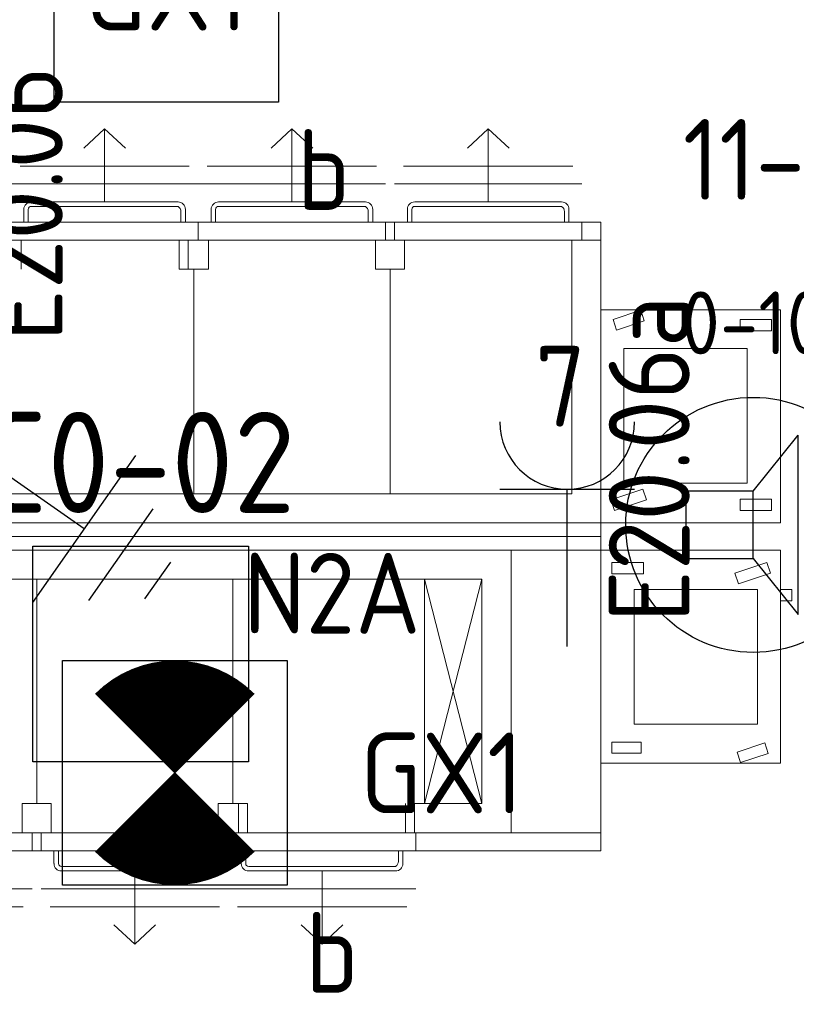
# Model space of a CAD drawing. Header units: millimetres. Extents: x -39149 to 267781, y -2340 to 58540.
# Tile 127 of 244: x 40116 to 41846, y 2534 to 4728. Entities that reach past the tile are written whole.
import ezdxf
from ezdxf.enums import TextEntityAlignment as Align

# ---------------------------------------------------------------- set-up
doc = ezdxf.new("R2010")
doc.units = ezdxf.units.MM
doc.header["$LTSCALE"] = 100
doc.header["$MEASUREMENT"] = 0
doc.linetypes.add('B0703', pattern=[93.740001, 62.5, -31.240001])
for name, color, linetype in [('000025--bestaand', 9, 'Continuous'), ('45 Plafond', 7, 'Continuous'), ('73 Keuken', 7, 'Continuous'), ('82 Interieur', 7, 'Continuous'), ('AL$1A---_ALGEMEEN--bestaand', 9, 'Continuous'), ('EL6121--', 3, 'Continuous'), ('EL6122--_L', 4, 'Continuous'), ('EL6221--_KRACHT_400', 3, 'Continuous'), ('EL6222--_KRACHT_230', 3, 'Continuous'), ('EL6311--_LICHT_BINNEN', 3, 'Continuous'), ('EL6421--_GELUID', 3, 'Continuous'), ('EL6441--_DATACOM', 3, 'Continuous'), ('EL6511--_BRANDMELD', 3, 'Continuous'), ('EL6521--bestaand', 7, 'Continuous')]:
    doc.layers.add(name, color=color, linetype=linetype)
doc.styles.add('buro-012', font='isocp.shx', dxfattribs={"height": 120})
doc.styles.add('BURO-018', font='isocp.shx', dxfattribs={"height": 180})
doc.styles.add('ISO25', font='ISO', dxfattribs={"height": 225})
doc.styles.add('STABICAD-012', font='ISOCP.SHX', dxfattribs={"height": 1.2})
doc.styles.add('STABICAD-018', font='ISOCP.SHX', dxfattribs={"height": 1.8})

# ---------------------------------------------------------------- blocks, each defined once
blk = doc.blocks.new('Slab_119_7', base_point=(34211.5, 612.1))
at = {"layer": '45 Plafond', "color": 8, "linetype": 'Continuous', "lineweight": 0}
blk.add_lwpolyline([(34211.5, 612.1, 0.066229), (50336.5, 5152.1), (50336.5, 11626.8), (48610, 11626.8), (48610, 11625), (43211.5, 11625), (43211.5, 5466.1), (41411.5, 5466.1), (41411.5, 10199.6), (34211.5, 10199.6)], format="xyb", close=True, dxfattribs=at)
blk = doc.blocks.new('Slab_222_7', base_point=(39210.7, 3576.3))
at = {"layer": '82 Interieur', "color": 8, "linetype": 'Continuous', "lineweight": 0}
blk.add_lwpolyline([(39210.7, 3576.3), (39210.7, 2876.3), (41410.6, 2876.3), (41410.6, 3576.3)], close=True, dxfattribs=at)
blk = doc.blocks.new('Slab_223_7', base_point=(39210.7, 4276.3))
at = {"layer": '82 Interieur', "color": 8, "linetype": 'Continuous', "lineweight": 0}
blk.add_lwpolyline([(39210.7, 4276.3), (39210.7, 3576.3), (41410.6, 3576.3), (41410.6, 4276.3)], close=True, dxfattribs=at)
blk = doc.blocks.new('E00018')
at = {"color": 0, "linetype": 'Continuous'}
for p, q in [((-1.768, -1.768), (1.768, 1.768)), ((1.768, -1.768), (-1.768, 1.768))]:
    blk.add_line(p, q, dxfattribs=at)
at = {"color": 0, "linetype": 'Continuous', "const_width": 2.5}
for points in [[(-0.884, 0.884, -0.198912), (0, 1.25, -0.198912), (0.884, 0.884, -1)], [(-0.884, -0.884, 0.198912), (0, -1.25, 0.198912), (0.884, -0.884, 1)]]:
    blk.add_lwpolyline(points, format="xyb", dxfattribs=at)
blk = doc.blocks.new('E00120-NO1')
at = {"color": 0, "linetype": 'Continuous'}
for p, q in [((-2.5, 2.5), (2.5, 2.5)), ((-2.5, -2.5), (-2.5, 2.5)), ((2.5, 2.5), (2.5, -2.5)), ((2.5, -2.5), (-2.5, -2.5))]:
    blk.add_line(p, q, dxfattribs=at)
at = {"color": 0, "zscale": 100}
blk.add_blockref('E00018', (0, 0), dxfattribs=at)
at = {"color": 0, "linetype": 'Continuous', "style": 'BURO-018'}
for tag, p in [('PANEL', (0, 8)), ('CIRCUIT', (0, 5)), ('SUBCIRCUIT', (4.5, 5)), ('LIGHTFIXTURECODE', (0, 0)), ('SWITCHCODE', (4.5, -4.5))]:
    blk.add_attdef(tag, text='', height=1.8, dxfattribs=at).set_placement(p, align=Align.MIDDLE)
blk = doc.blocks.new('E00120')
at = {"color": 0, "linetype": 'Continuous'}
for p, q in [((-2.5, 2.5), (2.5, 2.5)), ((-2.5, -2.5), (-2.5, 2.5)), ((2.5, 2.5), (2.5, -2.5)), ((2.5, -2.5), (-2.5, -2.5))]:
    blk.add_line(p, q, dxfattribs=at)
at = {"color": 0, "linetype": 'Continuous', "style": 'BURO-018'}
for tag, p in [('PANEL', (0, 8)), ('CIRCUIT', (0, 5)), ('SUBCIRCUIT', (4.5, 5)), ('LIGHTFIXTURECODE', (0, 0)), ('SWITCHCODE', (4.5, -4.5))]:
    blk.add_attdef(tag, text='', height=1.8, dxfattribs=at).set_placement(p, align=Align.MIDDLE)
blk = doc.blocks.new('E00497')
at = {"color": 0}
for p, q in [((0, 0.75), (1, 2)), ((1, -2), (1, 2)), ((0, 0.75), (-1.5, 0.75)), ((0, -0.75), (0, 0.75)), ((-1.5, -0.75), (0, -0.75)), ((0, -0.75), (1, -2))]:
    blk.add_line(p, q, dxfattribs=at)
blk.add_line((-1.5, 0.75), (-1.5, -0.75))
blk.add_circle((0, 0), 2.841, dxfattribs=at)
at = {"color": 0, "linetype": 'Continuous', "style": 'BURO-018'}
blk.add_attdef('TEXT1', text='', height=1.8, dxfattribs=at).set_placement((0, 4.5), align=Align.MIDDLE)
at = {"color": 0, "linetype": 'Continuous', "style": 'BURO-018', "flags": 1}
blk.add_attdef('ARTICLECODE', text='', height=1.8, dxfattribs=at).set_placement((0, 0), align=Align.MIDDLE)
blk = doc.blocks.new('65210004')
at = {"layer": 'AL$1A---_ALGEMEEN--bestaand', "color": 0, "linetype": 'Continuous'}
for p, q in [((-2.4, -2.4), (-2.4, 2.4)), ((-2.4, 2.4), (2.4, 2.4)), ((2.4, 2.4), (2.4, -2.4)), ((2.4, -2.4), (-2.4, -2.4))]:
    blk.add_line(p, q, dxfattribs=at)
at = {"layer": 'AL$1A---_ALGEMEEN--bestaand', "color": 0, "linetype": 'Continuous', "style": 'ISO25'}
for tag, p in [('E_NUMMER', (-0.041, 4.27)), ('E_MATCODE', (0, -0.251))]:
    blk.add_attdef(tag, text='', height=2.25, dxfattribs=at).set_placement(p, align=Align.MIDDLE)
blk = doc.blocks.new('E00005')
at = {"color": 0, "linetype": 'Continuous'}
for p, q in [((0.5, 7.75), (-0.5, 7.75)), ((1.25, 6.75), (-1.25, 6.75)), ((2, 5.75), (-2, 5.75)), ((0, 5.75), (0, 2.5))]:
    blk.add_line(p, q, dxfattribs=at)
at = {"color": 0, "linetype": 'Continuous', "const_width": 0.75}
blk.add_lwpolyline([(-0.375, 1.75, 1), (0.375, 1.75, 1)], format="xyb", close=True, dxfattribs=at)
at = {"color": 0, "linetype": 'Continuous'}
blk.add_circle((0, 1.75), 0.75, dxfattribs=at)
at = {"color": 0, "linetype": 'Continuous', "style": 'STABICAD-018'}
blk.add_attdef('ARTICLECODE', text='', height=1.8, dxfattribs=at).set_placement((0, 0), align=Align.MIDDLE)
blk = doc.blocks.new('111304')
at = {"color": 0, "linetype": 'Continuous'}
for p, q in [((-1.5, 4.5), (1.5, 4.5)), ((0, 1), (0, 4.5))]:
    blk.add_line(p, q, dxfattribs=at)
blk.add_arc((0, 6), 1.5, 180, 0, dxfattribs=at)
at = {"color": 0, "linetype": 'Continuous', "style": 'BURO-018'}
for tag, p in [('PANEL', (0, 11.5)), ('CIRCUIT', (0, 8.5)), ('SUBCIRCUIT', (4.5, 8.5))]:
    blk.add_attdef(tag, text='', height=1.8, dxfattribs=at).set_placement(p, align=Align.MIDDLE)
at = {"color": 0, "linetype": 'Continuous', "style": 'BURO-018', "flags": 1}
for tag, p in [('POWERCODE', (13, 8.5)), ('ARTICLECODE', (0, 0))]:
    blk.add_attdef(tag, text='', height=1.8, dxfattribs=at).set_placement(p, align=Align.MIDDLE)
blk = doc.blocks.new('*X1918')
at = {"layer": 'AL$1A---_ALGEMEEN--bestaand', "color": 0, "linetype": 'Continuous'}
for p, q in [((160, 197.25), (160, 202.25)), ((159.6, 198.675), (159.6, 202.134)), ((159.8, 197.35), (159.8, 202.223)), ((160.2, 197.35), (160.2, 202.223)), ((160.4, 198.675), (160.4, 202.134)), ((159.4, 200.262), (159.4, 201.95)), ((160.6, 200.262), (160.6, 201.95)), ((159.8, 195.542), (159.8, 196.458)), ((160, 195.5), (160, 196.5)), ((160.2, 195.542), (160.2, 196.458)), ((159.6, 195.7), (159.6, 196.3)), ((160.4, 195.7), (160.4, 196.3))]:
    blk.add_line(p, q, dxfattribs=at)
blk = doc.blocks.new('1116A7')
at = {"layer": 'AL$1A---_ALGEMEEN--bestaand', "color": 0, "linetype": 'Continuous'}
for p, q in [((-2, -4), (-2, 4)), ((-2, 4), (2, 4)), ((2, 4), (2, -4)), ((-0.744, 2.406), (-0.248, -1.531)), ((0.744, 2.406), (0.248, -1.531)), ((2, -4), (-2, -4))]:
    blk.add_line(p, q, dxfattribs=at)
blk.add_circle((0, -3), 0.5, dxfattribs=at)
for centre, radius, start, end in [((0, 2.5), 0.75, 352.8192, 187.1808), ((0, -1.5), 0.25, 187.1808, 352.8192)]:
    blk.add_arc(centre, radius, start, end, dxfattribs=at)
blk.add_blockref('*X1918', (-160, -199), dxfattribs=at)
at = {"layer": 'AL$1A---_ALGEMEEN--bestaand', "color": 0, "linetype": 'Continuous', "style": 'BURO-018'}
blk.add_attdef('TEXT1', text='', height=1.8, dxfattribs=at).set_placement((0, 6.5), align=Align.MIDDLE)
at = {"layer": 'AL$1A---_ALGEMEEN--bestaand', "color": 0, "linetype": 'Continuous', "style": 'BURO-018', "flags": 1}
blk.add_attdef('ARTICLECODE', (0, 0), '', height=1.8, dxfattribs=at)
at = {"layer": 'EL6221--_KRACHT_400', "color": 1, "style": 'STABICAD-012'}
blk.add_attdef('FIREPROTECTION_PANEL', text='', height=1.8, dxfattribs=at).set_placement((716.247, 450.773), align=Align.MIDDLE)
at = {"layer": 'EL6222--_KRACHT_230', "color": 1, "style": 'STABICAD-018'}
for tag in ['FIREPROTECTION_HARDWARENUMBER', 'FIREPROTECTION_ZONE']:
    blk.add_attdef(tag, (0, 0), '', height=1.8, dxfattribs=at)
at = {"layer": 'EL6311--_LICHT_BINNEN', "color": 1, "style": 'STABICAD-018'}
blk.add_attdef('CODING2', (0, 0), '', height=1.8, dxfattribs=at)
at = {"layer": 'EL6441--_DATACOM', "color": 1, "style": 'STABICAD-018'}
blk.add_attdef('CODING1', (0, 0), '', height=1.8, dxfattribs=at)

msp = doc.modelspace()

# ---------------------------------------------------------------- linework, layer by layer
at = {"layer": '73 Keuken', "color": 8, "linetype": 'Continuous', "lineweight": 0}
for p, q in [((40305.5, 4484.7), (40259.1, 4441.6)), ((40305.5, 4321.6), (40305.5, 4484.7)), ((40305.5, 4484.7), (40351.9, 4441.6)), ((40722.6, 4484.7), (40676.2, 4441.6)), ((40722.6, 4321.6), (40722.6, 4484.7)), ((40722.6, 4484.7), (40769, 4441.6)), ((41159.6, 4484.7), (41113.2, 4441.6)), ((41159.6, 4321.6), (41159.6, 4484.7)), ((41159.6, 4484.7), (41206, 4441.6)), ((40117, 4401.6), (40494, 4401.6)), ((40534.1, 4401.6), (40911.1, 4401.6)), ((40971.1, 4401.6), (41348.1, 4401.6)), ((40097, 4361.6), (40514, 4361.6)), ((40514.1, 4361.6), (40931.1, 4361.6)), ((40951.1, 4361.6), (41368.1, 4361.6)), ((40142, 4321.6), (40468.9, 4321.6)), ((40559.2, 4321.6), (40886.1, 4321.6)), ((40996.2, 4321.6), (41323.1, 4321.6)), ((40125.5, 4276.6), (40125.5, 4305.1)), ((40135.5, 4305.1), (40135.5, 4276.6)), ((40468.9, 4311.6), (40142, 4311.6)), ((40475.5, 4276.6), (40475.5, 4300.2)), ((40485.5, 4305.1), (40485.5, 4276.6)), ((40542.6, 4276.6), (40542.6, 4305.1)), ((40552.6, 4305.1), (40552.6, 4276.6)), ((40886.1, 4311.6), (40559.2, 4311.6)), ((40892.6, 4276.6), (40892.6, 4300.2)), ((40902.6, 4305.1), (40902.6, 4276.6)), ((40979.6, 4276.6), (40979.6, 4305.1)), ((40989.6, 4305.1), (40989.6, 4276.6)), ((41323.1, 4311.6), (40996.2, 4311.6)), ((41329.6, 4276.6), (41329.6, 4300.2)), ((41339.6, 4305.1), (41339.6, 4276.6)), ((40514, 4276.6), (40514, 4236.6)), ((40931.1, 4276.6), (40931.1, 4236.6)), ((40951.1, 4276.6), (40951.1, 4236.6)), ((41368.1, 4276.6), (41368.1, 4236.6)), ((40097, 4236.6), (41410.6, 4236.6)), ((40119.5, 4171.6), (40119.5, 4236.6)), ((40471.6, 4236.6), (40471.6, 4171.6)), ((40491.5, 4236.6), (40491.5, 4171.6)), ((40536.6, 4171.6), (40536.6, 4236.6)), ((40908.6, 4171.6), (40908.6, 4236.6)), ((40973.6, 4171.6), (40973.6, 4236.6)), ((41345.6, 4236.6), (41345.6, 3671.6)), ((40471.6, 4171.6), (40491.5, 4171.6)), ((40491.5, 4171.6), (40504.1, 4171.6)), ((40504.1, 3671.6), (40504.1, 4171.6)), ((40504.1, 4171.6), (40536.6, 4171.6)), ((40941.1, 4171.6), (40908.6, 4171.6)), ((40941.1, 3671.6), (40941.1, 4171.6)), ((40941.1, 4171.6), (40973.6, 4171.6)), ((41810.6, 4081.6), (41410.6, 4081.6)), ((41410.6, 4081.6), (41410.6, 3606.6)), ((41437.7, 4059.7), (41499.4, 4080.3)), ((41499.4, 4080.3), (41507.3, 4056.6)), ((41810.6, 3606.6), (41810.6, 4081.6)), ((41445.6, 4036), (41437.7, 4059.7)), ((41790.9, 4059.4), (41720.9, 4059.4)), ((41720.9, 4059.4), (41720.9, 4034.4)), ((41790.9, 4034.4), (41790.9, 4059.4)), ((41507.3, 4056.6), (41445.6, 4036)), ((41720.9, 4034.4), (41790.9, 4034.4)), ((41736.6, 3994.8), (41461.6, 3994.8)), ((41461.6, 3994.8), (41461.6, 3694.8)), ((41736.6, 3694.8), (41736.6, 3994.8)), ((41461.6, 3694.8), (41736.6, 3694.8)), ((40504.1, 3671.6), (39949.6, 3671.6)), ((40941.1, 3671.6), (40504.1, 3671.6)), ((41345.6, 3671.6), (40941.1, 3671.6)), ((41504.2, 3681.9), (41433, 3658.1)), ((41512.1, 3658.1), (41504.2, 3681.9)), ((41433, 3658.1), (41440.9, 3634.4)), ((41440.9, 3634.4), (41512.1, 3658.1)), ((41790.9, 3659.4), (41720.9, 3659.4)), ((41720.9, 3659.4), (41720.9, 3634.4)), ((41790.9, 3634.4), (41790.9, 3659.4)), ((41720.9, 3634.4), (41790.9, 3634.4)), ((41410.6, 3606.6), (39884.6, 3606.6)), ((41410.6, 3606.6), (41810.6, 3606.6)), ((39684.6, 3546.2), (41210.6, 3546.2)), ((41210.6, 3546.2), (41210.6, 2916.2)), ((41210.6, 3546.2), (41410.6, 3546.2)), ((41410.6, 3546.2), (41410.6, 2916.2)), ((41810.6, 3546.2), (41410.6, 3546.2)), ((41410.6, 3546.2), (41410.6, 3071.2)), ((41810.6, 3071.2), (41810.6, 3546.2)), ((41435.3, 3493.4), (41435.3, 3518.4)), ((41435.3, 3518.4), (41505.3, 3518.4)), ((41505.3, 3518.4), (41505.3, 3493.4)), ((41780.3, 3518.4), (41709.2, 3494.7)), ((41788.2, 3494.7), (41780.3, 3518.4)), ((41505.3, 3493.4), (41435.3, 3493.4)), ((41709.2, 3494.7), (41717.1, 3470.9)), ((41717.1, 3470.9), (41788.2, 3494.7)), ((39749.6, 3481.2), (40154.1, 3481.2)), ((40154.1, 3481.2), (40154.1, 2981.2)), ((40154.1, 3481.2), (40591.1, 3481.2)), ((40591.1, 3481.2), (40591.1, 2981.2)), ((40591.1, 3481.2), (41145.6, 3481.2)), ((41018.1, 2981.2), (41018.1, 3481.2)), ((41018.1, 3481.2), (41145.6, 2981.2)), ((41018.1, 2981.2), (41145.6, 3481.2)), ((41145.6, 3481.2), (41145.6, 2981.2)), ((41759.7, 3458), (41484.7, 3458)), ((41484.7, 3458), (41484.7, 3158)), ((41759.7, 3158), (41759.7, 3458)), ((41810.6, 3433), (41810.6, 3458)), ((41810.6, 3458), (41835.6, 3458)), ((41835.6, 3458), (41835.6, 3433)), ((41835.6, 3433), (41810.6, 3433)), ((41484.7, 3158), (41759.7, 3158)), ((41500.3, 3118.4), (41435.3, 3118.4)), ((41435.3, 3118.4), (41435.3, 3093.4)), ((41500.3, 3093.4), (41500.3, 3118.4)), ((41713.9, 3096.2), (41775.6, 3116.8)), ((41775.6, 3116.8), (41783.5, 3093.1)), ((41435.3, 3093.4), (41500.3, 3093.4)), ((41721.8, 3072.5), (41713.9, 3096.2)), ((41783.5, 3093.1), (41721.8, 3072.5)), ((41410.6, 3071.2), (41810.6, 3071.2)), ((40154.1, 2981.2), (40121.6, 2981.2)), ((40121.6, 2981.2), (40121.6, 2916.2)), ((40154.1, 2981.2), (40186.6, 2981.2)), ((40186.6, 2981.2), (40186.6, 2916.2)), ((40591.1, 2981.2), (40558.6, 2981.2)), ((40558.6, 2981.2), (40558.6, 2916.2)), ((40603.8, 2981.2), (40591.1, 2981.2)), ((40603.8, 2916.2), (40603.8, 2981.2)), ((40623.6, 2981.2), (40603.8, 2981.2)), ((40623.6, 2916.2), (40623.6, 2981.2)), ((40975.8, 2981.2), (40975.8, 2916.2)), ((41145.6, 2981.2), (40995.6, 2981.2)), ((40995.6, 2981.2), (40995.6, 2916.2)), ((40998.3, 2916.2), (39684.6, 2916.2)), ((40144.1, 2876.2), (40144.1, 2916.2)), ((40164.1, 2876.2), (40164.1, 2916.2)), ((40581.3, 2876.2), (40581.3, 2916.2)), ((41210.6, 2916.2), (40998.3, 2916.2)), ((40998.3, 2916.2), (40998.3, 2876.2)), ((41410.6, 2916.2), (41210.6, 2916.2)), ((40192.6, 2876.2), (40192.6, 2847.7)), ((40202.6, 2847.7), (40202.6, 2876.2)), ((40542.6, 2876.2), (40542.6, 2852.6)), ((40552.6, 2847.7), (40552.6, 2876.2)), ((40609.8, 2876.2), (40609.8, 2847.7)), ((40619.8, 2847.7), (40619.8, 2876.2)), ((40959.8, 2876.2), (40959.8, 2852.6)), ((40969.8, 2847.7), (40969.8, 2876.2)), ((40536.1, 2841.2), (40209.2, 2841.2)), ((40209.2, 2831.2), (40536.1, 2831.2)), ((40372.6, 2831.2), (40372.6, 2668.1)), ((40953.2, 2841.2), (40626.3, 2841.2)), ((40626.3, 2831.2), (40953.2, 2831.2)), ((40789.8, 2831.2), (40789.8, 2668.1)), ((39727.1, 2791.2), (40144.1, 2791.2)), ((40164.1, 2791.2), (40581.1, 2791.2)), ((40581.3, 2791.2), (40998.3, 2791.2)), ((39747.1, 2751.2), (40124.1, 2751.2)), ((40184.1, 2751.2), (40561.1, 2751.2)), ((40601.3, 2751.2), (40978.3, 2751.2)), ((40372.6, 2668.1), (40326.2, 2711.2)), ((40372.6, 2668.1), (40419, 2711.2)), ((40789.8, 2668.1), (40743.4, 2711.2)), ((40789.8, 2668.1), (40836.2, 2711.2))]:
    msp.add_line(p, q, dxfattribs=at)
at = {"layer": '73 Keuken', "color": 8, "linetype": 'B0703', "lineweight": 0}
msp.add_arc((25211.3, 63523.1), 64420.4, 245.958382, 293.907461, dxfattribs=at)
at = {"layer": '73 Keuken', "color": 8, "linetype": 'Continuous', "lineweight": 0}
for centre, radius, start, end in [((40142, 4305.1), 16.5, 90, 180), ((40468.9, 4305.1), 16.5, 0, 90), ((40559.2, 4305.1), 16.5, 90, 180), ((40886.1, 4305.1), 16.5, 0, 90), ((40996.2, 4305.1), 16.5, 90, 180), ((41323.1, 4305.1), 16.5, 0, 90), ((40142, 4305.1), 6.54, 90, 180), ((40462.3, 4300.2), 13.2, 0, 59.6653), ((40559.2, 4305.1), 6.54, 90, 180), ((40879.4, 4300.2), 13.2, 0, 59.6653), ((40996.2, 4305.1), 6.54, 90, 180), ((41316.4, 4300.2), 13.2, 0, 59.6653), ((40529.4, 2852.6), 13.2, 300.3347, 0), ((40946.5, 2852.6), 13.2, 300.3347, 0), ((40209.2, 2847.7), 16.5, 180, 270), ((40209.2, 2847.7), 6.54, 180, 270), ((40536.1, 2847.7), 16.5, 270, 0), ((40626.3, 2847.7), 16.5, 180, 270), ((40626.3, 2847.7), 6.54, 180, 270), ((40953.2, 2847.7), 16.5, 270, 0)]:
    msp.add_arc(centre, radius, start, end, dxfattribs=at)
at = {"layer": 'EL6122--_L'}
msp.add_arc((25186.5, 63538.5), 63640.1, 246.67311, 293.32689, dxfattribs=at)

# ---------------------------------------------------------------- block references
at = {"layer": '45 Plafond', "color": 252, "linetype": 'Continuous', "lineweight": 0}
msp.add_blockref('Slab_119_7', (34211.5, 612.1), dxfattribs=at)
at = {"layer": '82 Interieur', "color": 30, "linetype": 'Continuous', "lineweight": 0}
for name, p in [('Slab_223_7', (39210.7, 4276.3)), ('Slab_222_7', (39210.7, 3576.3))]:
    msp.add_blockref(name, p, dxfattribs=at)
at = {"layer": 'EL6121--', "linetype": 'Continuous', "xscale": 100, "yscale": 100, "rotation": 235.0000000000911}
msp.add_blockref('E00005', (39789.1, 3923), dxfattribs=at)
at = {"layer": 'EL6222--_KRACHT_230', "linetype": 'Continuous'}
ref = msp.add_blockref('111304', (39939.6, 3800.3), dxfattribs=dict(at, xscale=100, yscale=100, zscale=100))
ref.add_attrib('SUBCIRCUIT', 'E20.06', dxfattribs={"layer": '0', "color": 3, "linetype": 'ByBlock', "height": 180, "rotation": 90, "style": 'BURO-018'}).set_placement((40121.8, 4317.5), align=Align.MIDDLE)
ref = msp.add_blockref('111304', (41335.7, 3231.4), dxfattribs=dict(at, xscale=100, yscale=100, zscale=100))
ref.add_attrib('CIRCUIT', '7', dxfattribs={"layer": '0', "color": 3, "linetype": 'ByBlock', "height": 180, "style": 'BURO-018'}).set_placement((41320.8, 3911.1), align=Align.MIDDLE)
ref.add_attrib('SUBCIRCUIT', 'E20.06a', dxfattribs={"layer": '0', "color": 3, "linetype": 'ByBlock', "height": 180, "rotation": 90, "style": 'BURO-018'}).set_placement((41517.9, 3748.5), align=Align.MIDDLE)
at = {"layer": 'EL6311--_LICHT_BINNEN', "linetype": 'Continuous'}
ref = msp.add_blockref('E00120', (40443, 4793.7), dxfattribs=dict(at, xscale=100, yscale=100, zscale=100))
ref.add_attrib('CIRCUIT', '6A', dxfattribs={"layer": '0', "color": 3, "linetype": 'ByBlock', "height": 180, "style": 'BURO-018'}).set_placement((40793, 5193.7), align=Align.MIDDLE)
ref.add_attrib('LIGHTFIXTURECODE', 'GX1', dxfattribs={"layer": '0', "color": 3, "linetype": 'ByBlock', "height": 180, "style": 'BURO-018'}).set_placement((40443, 4793.7), align=Align.MIDDLE)
ref.add_attrib('SWITCHCODE', 'b', dxfattribs={"layer": '0', "color": 3, "linetype": 'ByBlock', "height": 180, "style": 'BURO-018'}).set_placement((40793, 4393.7), align=Align.MIDDLE)
ref = msp.add_blockref('E00120-NO1', (40461.6, 3049.9), dxfattribs=dict(at, xscale=100, yscale=100, zscale=100))
ref.add_attrib('LIGHTFIXTURECODE', 'GX1', dxfattribs={"layer": '0', "color": 3, "linetype": 'ByBlock', "height": 180, "style": 'BURO-018'}).set_placement((41056.3, 3049.9), align=Align.MIDDLE)
ref.add_attrib('SWITCHCODE', 'b', dxfattribs={"layer": '0', "color": 3, "linetype": 'ByBlock', "height": 180, "style": 'BURO-018'}).set_placement((40811.6, 2649.9), align=Align.MIDDLE)
ref.add_attrib('CIRCUIT', 'N2A', dxfattribs={"layer": '0', "color": 3, "linetype": 'ByBlock', "height": 180, "style": 'BURO-018'}).set_placement((40811.6, 3449.9), align=Align.MIDDLE)
at = {"layer": 'EL6421--_GELUID', "linetype": 'Continuous'}
ref = msp.add_blockref('E00497', (41750, 3602.2), dxfattribs=dict(at, xscale=100, yscale=100, zscale=100))
ref.add_attrib('TEXT1', '0-10', dxfattribs={"layer": '0', "color": 1, "linetype": 'ByBlock', "height": 140, "style": 'buro-012'}).set_placement((41750, 4052.2), align=Align.MIDDLE)
at = {"layer": 'EL6511--_BRANDMELD', "linetype": 'Continuous'}
ref = msp.add_blockref('1116A7', (42337.3, 3903.7), dxfattribs=dict(at, xscale=100, yscale=100))
ref.add_attrib('CODING1', '11-A4-62-21-01', dxfattribs={"layer": '0', "color": 1, "linetype": 'ByBlock', "height": 180, "style": 'STABICAD-018'}).set_placement((42333.1, 4416.4), align=Align.MIDDLE)
at = {"layer": 'EL6521--bestaand'}
ref = msp.add_blockref('65210004', (40385.8, 3314.7), dxfattribs=dict(at, xscale=100, yscale=100, zscale=100))
ref.add_attrib('E_NUMMER', 'C0-02', dxfattribs={"layer": '000025--bestaand', "linetype": 'Continuous', "height": 225, "style": 'ISO25'}).set_placement((40381.6, 3741.7), align=Align.MIDDLE)

doc.saveas('drawing.dxf')
